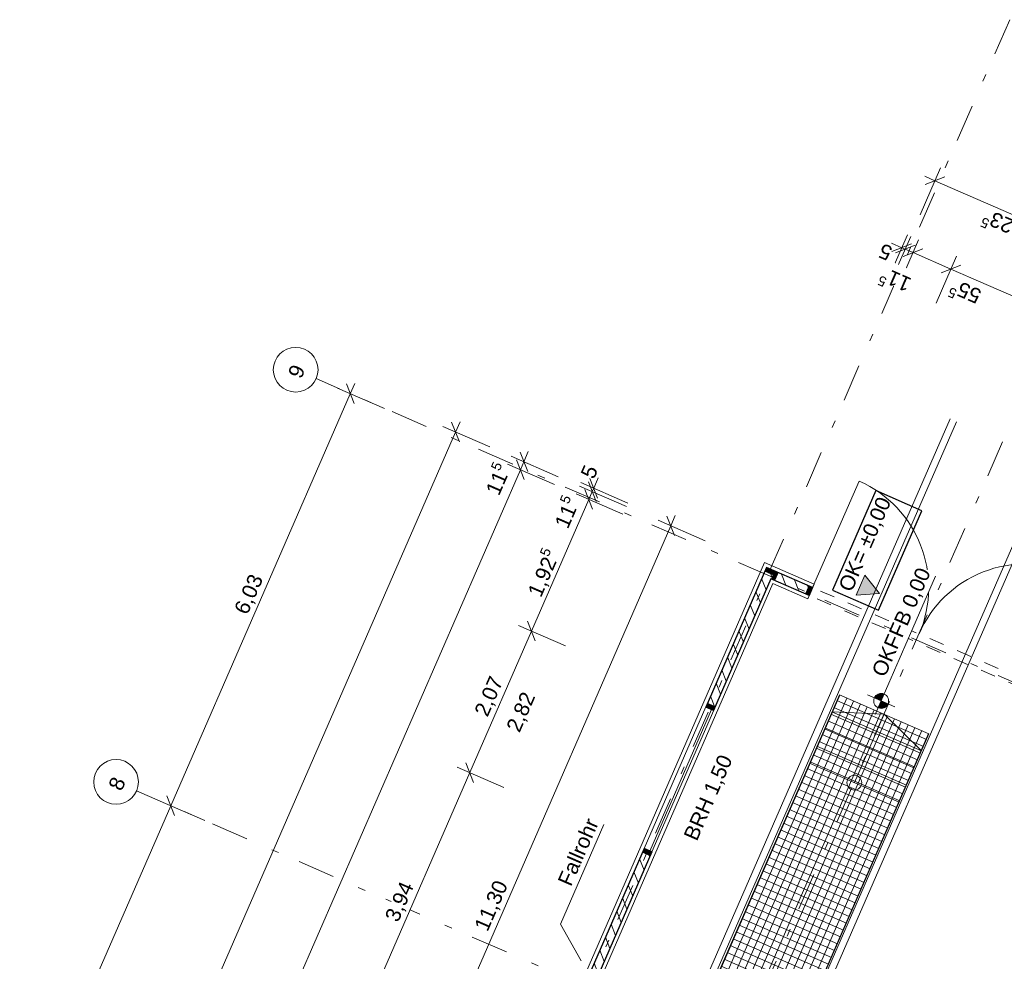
# Model space of a CAD drawing. Header units: metres. Extents: x -28 to 17.6, y -36.9 to 27.7.
# Tile 13 of 15: x -12.2 to 1, y 15.1 to 27.7. Entities that reach past the tile are written whole.
import ezdxf

# ---------------------------------------------------------------- set-up
doc = ezdxf.new("R2010")
doc.units = ezdxf.units.M
doc.header["$MEASUREMENT"] = 0
for name, pattern in [('6_Strichlinie_ eng', [0.4, 0.2, -0.2]), ('Achslinie 01', [1.166667, 0.5, -0.3, 0, -0.366667]), ('Wipeout_Contour', [1, 0, -1])]:
    doc.linetypes.add(name, pattern=pattern)
for name, color, linetype in [('00_Achsraster', 7, 'Continuous'), ('00_Prüfeintragungen', 7, 'Continuous'), ('GBE_Beschriftung', 7, 'Continuous'), ('GBE_Fen_Tuer', 7, 'Continuous'), ('GBE_Gleis', 7, 'Continuous'), ('GBE_Gleisachse', 7, 'Continuous'), ('GBE_Metall', 7, 'Continuous'), ('GBE_Treppe', 7, 'Continuous'), ('GBE_Wand_Decke_tragend_Ansicht', 7, 'Continuous'), ('GBE_Wand_Decke_tragend_Schnitt', 7, 'Continuous'), ('GBE_Wand_Decke_tragend_Schraffur', 7, 'Continuous'), ('GBE_Wand_Decke_tragend_verdeckt', 7, 'Continuous'), ('NEU_GBE_Bemassung_fsa', 7, 'Continuous'), ('NEU_GBE_Hoehenkoten', 7, 'Continuous'), ('NEU_GBE_Sockel', 7, 'Continuous'), ('NEU_GBE_Stuetze', 7, 'Continuous')]:
    doc.layers.add(name, color=color, linetype=linetype)
doc.styles.add('ERSTELLTER_STIL_1', font='Arial')
doc.dimstyles.new('ERSTELLTER_STIL__1', dxfattribs={"dimtxt": 0.2, "dimasz": 0.19, "dimexe": 0.18, "dimexo": 0.5, "dimgap": 0.09, "dimtad": 1, "dimzin": 0, "dimdsep": 46, "dimtxsty": 'ERSTELLTER_STIL_1', "dimblk": 'ARROWHEAD_6', "dimblk1": 'ARROWHEAD_6', "dimblk2": 'ARROWHEAD_6', "dimcen": 0.09, "dimclrd": 7, "dimclre": 7, "dimclrt": 7, "dimazin": 0, "dimtfac": 1, "dimtdec": 4, "dimtmove": 0, "dimatfit": 3, "dimfxl": 1, "dimtolj": 1, "dimtzin": 0, "dimarcsym": 0})
doc.dimstyles.new('ERSTELLTER_STIL__2', dxfattribs={"dimtxt": 0.2, "dimasz": 0.19, "dimexe": 0.18, "dimexo": 0.5, "dimgap": 0.09, "dimtad": 1, "dimzin": 0, "dimdsep": 46, "dimtxsty": 'ERSTELLTER_STIL_1', "dimblk": 'ARROWHEAD_6', "dimblk1": 'ARROWHEAD_6', "dimblk2": 'ARROWHEAD_6', "dimcen": 0.09, "dimclrd": 8, "dimclre": 8, "dimclrt": 8, "dimazin": 0, "dimtfac": 1, "dimtdec": 4, "dimtmove": 0, "dimatfit": 3, "dimfxl": 1, "dimtolj": 1, "dimtzin": 0, "dimarcsym": 0})
doc.dimstyles.new('ERSTELLTER_STIL__3', dxfattribs={"dimtxt": 0.2, "dimasz": 0.19, "dimexe": 0.18, "dimexo": 0.5, "dimgap": 0.09, "dimtad": 1, "dimzin": 0, "dimdsep": 46, "dimtxsty": 'ERSTELLTER_STIL_1', "dimblk": 'ARROWHEAD_6', "dimblk1": 'ARROWHEAD_6', "dimblk2": 'ARROWHEAD_6', "dimcen": 0.09, "dimclrd": 7, "dimclre": 7, "dimclrt": 7, "dimazin": 0, "dimtfac": 1, "dimtdec": 4, "dimtmove": 2, "dimatfit": 3, "dimfxl": 1, "dimtolj": 1, "dimtzin": 0, "dimarcsym": 0})

# ---------------------------------------------------------------- blocks, each defined once
blk = doc.blocks.new('*D3')
at = {"layer": 'NEU_GBE_Bemassung_fsa', "color": 7, "linetype": 'Continuous', "lineweight": 13}
for p, q in [((-4.563, 21.556), (-4.46, 21.293)), ((-4.452, 21.562), (-4.512, 21.425)), ((-4.704, 21.454), (-4.073, 21.179)), ((-4.684, 21.5), (-4.053, 21.225)), ((-4.48, 21.247), (-4.583, 21.511)), ((-4.512, 21.425), (-4.532, 21.379)), ((-4.532, 21.379), (-4.578, 21.274))]:
    blk.add_line(p, q, dxfattribs=at)
at = {"color": 254, "linetype": 'Wipeout_Contour', "lineweight": 0, "ltscale": 88.497535}
blk.add_wipeout([(-4.491, 21.488), (-4.403, 21.69), (-4.648, 21.796), (-4.736, 21.595)], dxfattribs=at).dxf.layer = 'NEU_GBE_Bemassung_fsa'
at = {"layer": 'NEU_GBE_Bemassung_fsa', "color": 7, "lineweight": 13, "insert": (-4.508, 21.533), "char_height": 0.2, "attachment_point": 7, "rotation": 66.4651, "style": 'ERSTELLTER_STIL_1'}
blk.add_mtext('\\A1;{\\pql;\\fArial|b0|i0|c0|p34;5}', dxfattribs=at)
blk = doc.blocks.new('ARROWHEAD_6')
at = {"color": 0, "linetype": 'Continuous', "lineweight": 0}
for p, q in [((0, 0), (-1, 0)), ((-0.5, -0.5), (0.5, 0.5))]:
    blk.add_line(p, q, dxfattribs=at)
blk = doc.blocks.new('*D4')
at = {"layer": 'NEU_GBE_Bemassung_fsa', "color": 7, "linetype": 'Continuous', "lineweight": 13}
for p, q in [((-4.563, 21.556), (-4.46, 21.293)), ((-4.526, 21.142), (-4.629, 21.405)), ((-4.48, 21.247), (-4.583, 21.511)), ((-4.578, 21.274), (-5.347, 19.508)), ((-4.749, 21.348), (-4.119, 21.074)), ((-4.532, 21.379), (-4.578, 21.274))]:
    blk.add_line(p, q, dxfattribs=at)
blk = doc.blocks.new('*D5')
at = {"layer": 'NEU_GBE_Bemassung_fsa', "color": 7, "linetype": 'Continuous', "lineweight": 13}
for p, q in [((-4.526, 21.142), (-4.629, 21.405)), ((-4.578, 21.274), (-5.347, 19.508)), ((-5.519, 19.582), (-4.888, 19.308)), ((-5.295, 19.376), (-5.398, 19.639)), ((-5.347, 19.508), (-6.174, 17.609))]:
    blk.add_line(p, q, dxfattribs=at)
at = {"color": 254, "linetype": 'Wipeout_Contour', "lineweight": 0, "ltscale": 86.442865}
blk.add_wipeout([(-4.791, 20.8), (-4.61, 21.215), (-4.855, 21.322), (-5.035, 20.907)], dxfattribs=at).dxf.layer = 'NEU_GBE_Bemassung_fsa'
at = {"color": 254, "linetype": 'Wipeout_Contour', "lineweight": 0, "ltscale": 83.692862}
blk.add_wipeout([(-5.185, 19.895), (-4.905, 20.538), (-5.15, 20.645), (-5.43, 20.002)], dxfattribs=at).dxf.layer = 'NEU_GBE_Bemassung_fsa'
at = {"layer": 'NEU_GBE_Bemassung_fsa', "color": 7, "lineweight": 13, "char_height": 0.2, "attachment_point": 7, "rotation": 66.4651, "style": 'ERSTELLTER_STIL_1'}
for s, insert in [('\\A1;{\\pql;\\fArial|b0|i0|c0|p34;11\\fArial|b0|i0|c0|p34;\\A1{\\H.66x;\\S5^  ;}}', (-4.806, 20.844)), ('\\A1;{\\pql;\\fArial|b0|i0|c0|p34;1,92\\fArial|b0|i0|c0|p34;\\A1{\\H.66x;\\S5^  ;}}', (-5.167, 19.924))]:
    blk.add_mtext(s, dxfattribs=dict(at, insert=insert))
blk = doc.blocks.new('*D6')
at = {"layer": 'NEU_GBE_Bemassung_fsa', "color": 7, "linetype": 'Continuous', "lineweight": 13}
for p, q in [((-5.295, 19.376), (-5.398, 19.639)), ((-5.347, 19.508), (-6.174, 17.609)), ((-6.122, 17.478), (-6.225, 17.741)), ((-6.174, 17.609), (-7.746, 13.998)), ((-6.345, 17.684), (-5.715, 17.41))]:
    blk.add_line(p, q, dxfattribs=at)
at = {"color": 254, "linetype": 'Wipeout_Contour', "lineweight": 0, "ltscale": 78.115834}
blk.add_wipeout([(-5.886, 18.286), (-5.646, 18.836), (-5.891, 18.943), (-6.131, 18.392)], dxfattribs=at).dxf.layer = 'NEU_GBE_Bemassung_fsa'
at = {"layer": 'NEU_GBE_Bemassung_fsa', "color": 7, "lineweight": 13, "insert": (-5.903, 18.33), "char_height": 0.2, "attachment_point": 7, "rotation": 66.4651, "style": 'ERSTELLTER_STIL_1'}
blk.add_mtext('\\A1;{\\pql;\\fArial|b0|i0|c0|p34;2,07}', dxfattribs=at)
blk = doc.blocks.new('*D7')
at = {"layer": 'NEU_GBE_Bemassung_fsa', "color": 7, "linetype": 'Continuous', "lineweight": 13}
for p, q in [((-6.122, 17.478), (-6.225, 17.741)), ((-6.174, 17.609), (-7.746, 13.998)), ((-7.918, 14.073), (-7.288, 13.798)), ((-7.695, 13.866), (-7.798, 14.13)), ((-7.746, 13.998), (-8.573, 12.099))]:
    blk.add_line(p, q, dxfattribs=at)
at = {"color": 254, "linetype": 'Wipeout_Contour', "lineweight": 0, "ltscale": 69.512974}
blk.add_wipeout([(-7.086, 15.531), (-6.846, 16.082), (-7.091, 16.188), (-7.331, 15.637)], dxfattribs=at).dxf.layer = 'NEU_GBE_Bemassung_fsa'
at = {"layer": 'NEU_GBE_Bemassung_fsa', "color": 7, "lineweight": 13, "insert": (-7.103, 15.575), "char_height": 0.2, "attachment_point": 7, "rotation": 66.4651, "style": 'ERSTELLTER_STIL_1'}
blk.add_mtext('\\A1;{\\pql;\\fArial|b0|i0|c0|p34;3,94}', dxfattribs=at)
blk = doc.blocks.new('*D24')
at = {"layer": '00_Achsraster', "color": 8, "linetype": 'Continuous', "lineweight": 18}
for p, q in [((-7.949, 22.767), (-7.319, 22.492)), ((-7.726, 22.56), (-7.829, 22.823)), ((-7.717, 22.829), (-7.777, 22.692)), ((-7.777, 22.692), (-10.184, 17.165)), ((-10.356, 17.24), (-9.726, 16.965)), ((-10.133, 17.034), (-10.236, 17.297)), ((-10.184, 17.165), (-12.58, 11.665))]:
    blk.add_line(p, q, dxfattribs=at)
at = {"color": 254, "linetype": 'Wipeout_Contour', "lineweight": 0, "ltscale": 87.871431}
blk.add_wipeout([(-9.108, 19.659), (-8.87, 20.205), (-9.11, 20.31), (-9.348, 19.764)], dxfattribs=at).dxf.layer = '00_Achsraster'
at = {"layer": '00_Achsraster', "color": 8, "lineweight": 18, "insert": (-9.124, 19.7), "char_height": 0.2, "attachment_point": 7, "rotation": 66.4651, "style": 'ERSTELLTER_STIL_1'}
blk.add_mtext('\\A1;{\\pql;\\fArial|b0|i0|c0|p34;6,03}', dxfattribs=at)
blk = doc.blocks.new('*D25')
at = {"layer": '00_Achsraster', "color": 8, "linetype": 'Continuous', "lineweight": 18}
for p, q in [((-10.133, 17.034), (-10.236, 17.297)), ((-10.184, 17.165), (-12.58, 11.665)), ((-12.528, 11.533), (-12.632, 11.796)), ((-12.58, 11.665), (-14.986, 6.141)), ((-12.752, 11.739), (-12.122, 11.465))]:
    blk.add_line(p, q, dxfattribs=at)
at = {"color": 254, "linetype": 'Wipeout_Contour', "lineweight": 0, "ltscale": 73.991526}
blk.add_wipeout([(-11.509, 14.145), (-11.271, 14.692), (-11.512, 14.796), (-11.75, 14.25)], dxfattribs=at).dxf.layer = '00_Achsraster'
at = {"layer": '00_Achsraster', "color": 8, "lineweight": 18, "insert": (-11.525, 14.186), "char_height": 0.2, "attachment_point": 7, "rotation": 66.4651, "style": 'ERSTELLTER_STIL_1'}
blk.add_mtext('\\A1;{\\pql;\\fArial|b0|i0|c0|p34;6,00}', dxfattribs=at)
blk = doc.blocks.new('*D32')
at = {"layer": 'NEU_GBE_Bemassung_fsa', "color": 7, "linetype": 'Continuous', "lineweight": 13}
for p, q in [((-0.134, 25.09), (0.14, 25.72)), ((-0.072, 25.608), (0.065, 25.548)), ((0.197, 25.6), (-0.066, 25.497)), ((0.065, 25.548), (2.113, 24.656)), ((1.913, 24.198), (2.188, 24.828)), ((2.245, 24.708), (1.981, 24.605)), ((2.113, 24.656), (5.531, 23.168))]:
    blk.add_line(p, q, dxfattribs=at)
at = {"color": 254, "linetype": 'Wipeout_Contour', "lineweight": 0, "ltscale": 100.003866}
blk.add_wipeout([(1.408, 24.956), (0.765, 25.237), (0.658, 24.992), (1.302, 24.712)], dxfattribs=at).dxf.layer = 'NEU_GBE_Bemassung_fsa'
at = {"layer": 'NEU_GBE_Bemassung_fsa', "color": 7, "lineweight": 13, "insert": (1.38, 24.975), "char_height": 0.2, "attachment_point": 7, "rotation": 156.4651, "style": 'ERSTELLTER_STIL_1'}
blk.add_mtext('\\A1;{\\pql;\\fArial|b0|i0|c0|p34;2,23\\fArial|b0|i0|c0|p34;\\A1{\\H.66x;\\S5^  ;}}', dxfattribs=at)
blk = doc.blocks.new('*D33')
at = {"layer": 'NEU_GBE_Bemassung_fsa', "color": 7, "linetype": 'Continuous', "lineweight": 13}
for p, q in [((2.245, 24.708), (1.981, 24.605)), ((2.113, 24.656), (5.531, 23.168)), ((5.331, 22.71), (5.605, 23.34)), ((5.662, 23.22), (5.399, 23.116))]:
    blk.add_line(p, q, dxfattribs=at)
at = {"color": 254, "linetype": 'Wipeout_Contour', "lineweight": 0, "ltscale": 96.337041}
blk.add_wipeout([(4.095, 23.786), (3.544, 24.026), (3.437, 23.781), (3.988, 23.542)], dxfattribs=at).dxf.layer = 'NEU_GBE_Bemassung_fsa'
at = {"layer": 'NEU_GBE_Bemassung_fsa', "color": 7, "lineweight": 13, "insert": (4.051, 23.769), "char_height": 0.2, "attachment_point": 7, "rotation": 156.4651, "style": 'ERSTELLTER_STIL_1'}
blk.add_mtext('\\A1;{\\pql;\\fArial|b0|i0|c0|p34;3,73}', dxfattribs=at)
blk = doc.blocks.new('*D37')
at = {"layer": 'NEU_GBE_Bemassung_fsa', "color": 7, "linetype": 'Continuous', "lineweight": 13}
for p, q in [((-0.579, 24.193), (-0.305, 24.823)), ((-0.534, 24.173), (-0.259, 24.803)), ((-0.517, 24.711), (-0.38, 24.651)), ((-0.511, 24.6), (-0.248, 24.703)), ((-0.202, 24.683), (-0.466, 24.58)), ((-0.38, 24.651), (-0.334, 24.631)), ((-0.334, 24.631), (-0.229, 24.586))]:
    blk.add_line(p, q, dxfattribs=at)
at = {"color": 254, "linetype": 'Wipeout_Contour', "lineweight": 0, "ltscale": 98.415445}
blk.add_wipeout([(-0.443, 24.672), (-0.645, 24.76), (-0.751, 24.515), (-0.55, 24.427)], dxfattribs=at).dxf.layer = 'NEU_GBE_Bemassung_fsa'
at = {"layer": 'NEU_GBE_Bemassung_fsa', "color": 7, "lineweight": 13, "insert": (-0.487, 24.655), "char_height": 0.2, "attachment_point": 7, "rotation": 156.4651, "style": 'ERSTELLTER_STIL_1'}
blk.add_mtext('\\A1;{\\pql;\\fArial|b0|i0|c0|p34;5}', dxfattribs=at)
at = {"color": 254, "linetype": 'Wipeout_Contour', "lineweight": 0, "ltscale": 97.110825}
blk.add_wipeout([(-0.156, 24.306), (-0.588, 24.494), (-0.702, 24.232), (-0.27, 24.044)], dxfattribs=at).dxf.layer = 'NEU_GBE_Bemassung_fsa'
blk = doc.blocks.new('*D38')
at = {"layer": 'NEU_GBE_Bemassung_fsa', "color": 7, "linetype": 'Continuous', "lineweight": 13}
for p, q in [((-0.511, 24.6), (-0.248, 24.703)), ((-0.428, 24.127), (-0.154, 24.757)), ((-0.202, 24.683), (-0.466, 24.58)), ((-0.097, 24.637), (-0.36, 24.534)), ((-0.334, 24.631), (-0.229, 24.586)), ((-0.229, 24.586), (0.28, 24.364))]:
    blk.add_line(p, q, dxfattribs=at)
at = {"color": 254, "linetype": 'Wipeout_Contour', "lineweight": 0, "ltscale": 97.110825}
blk.add_wipeout([(-0.156, 24.306), (-0.588, 24.494), (-0.702, 24.232), (-0.27, 24.044)], dxfattribs=at).dxf.layer = 'NEU_GBE_Bemassung_fsa'
blk = doc.blocks.new('*D39')
at = {"layer": 'NEU_GBE_Bemassung_fsa', "color": 7, "linetype": 'Continuous', "lineweight": 13}
for p, q in [((-0.097, 24.637), (-0.36, 24.534)), ((-0.229, 24.586), (0.28, 24.364)), ((0.08, 23.906), (0.354, 24.536)), ((0.411, 24.416), (0.148, 24.313)), ((0.28, 24.364), (3.134, 23.121))]:
    blk.add_line(p, q, dxfattribs=at)
at = {"color": 254, "linetype": 'Wipeout_Contour', "lineweight": 0, "ltscale": 97.110825}
blk.add_wipeout([(-0.156, 24.306), (-0.588, 24.494), (-0.702, 24.232), (-0.27, 24.044)], dxfattribs=at).dxf.layer = 'NEU_GBE_Bemassung_fsa'
at = {"layer": 'NEU_GBE_Bemassung_fsa', "color": 7, "lineweight": 13, "insert": (-0.212, 24.286), "char_height": 0.2, "attachment_point": 7, "rotation": 156.4651, "style": 'ERSTELLTER_STIL_1'}
blk.add_mtext('\\A1;{\\pql;\\fArial|b0|i0|c0|p34;11\\fArial|b0|i0|c0|p34;\\A1{\\H.66x;\\S5^  ;}}', dxfattribs=at)
blk = doc.blocks.new('*D40')
at = {"layer": 'NEU_GBE_Bemassung_fsa', "color": 7, "linetype": 'Continuous', "lineweight": 13}
for p, q in [((0.411, 24.416), (0.148, 24.313)), ((0.28, 24.364), (3.134, 23.121)), ((2.934, 22.663), (3.209, 23.293)), ((3.266, 23.173), (3.002, 23.069)), ((3.134, 23.121), (3.702, 22.874))]:
    blk.add_line(p, q, dxfattribs=at)
at = {"color": 254, "linetype": 'Wipeout_Contour', "lineweight": 0, "ltscale": 96.498461}
blk.add_wipeout([(0.771, 24.143), (0.338, 24.332), (0.231, 24.087), (0.665, 23.898)], dxfattribs=at).dxf.layer = 'NEU_GBE_Bemassung_fsa'
at = {"color": 254, "linetype": 'Wipeout_Contour', "lineweight": 0, "ltscale": 94.441202}
blk.add_wipeout([(2.202, 23.52), (1.578, 23.792), (1.471, 23.547), (2.096, 23.275)], dxfattribs=at).dxf.layer = 'NEU_GBE_Bemassung_fsa'
at = {"layer": 'NEU_GBE_Bemassung_fsa', "color": 7, "lineweight": 13, "char_height": 0.2, "attachment_point": 7, "rotation": 156.4651, "style": 'ERSTELLTER_STIL_1'}
for s, insert in [('\\A1;{\\pql;\\fArial|b0|i0|c0|p34;55\\fArial|b0|i0|c0|p34;\\A1{\\H.66x;\\S5^  ;}}', (0.729, 24.129)), ('\\A1;{\\pql;\\fArial|b0|i0|c0|p34;3,11\\fArial|b0|i0|c0|p34;\\A1{\\H.66x;\\S5^  ;}}', (2.174, 23.538))]:
    blk.add_mtext(s, dxfattribs=dict(at, insert=insert))
blk = doc.blocks.new('*D41')
at = {"layer": 'NEU_GBE_Bemassung_fsa', "color": 7, "linetype": 'Continuous', "lineweight": 13}
for p, q in [((0.28, 24.364), (3.134, 23.121)), ((2.934, 22.663), (3.209, 23.293)), ((3.266, 23.173), (3.002, 23.069)), ((3.134, 23.121), (3.702, 22.874)), ((3.502, 22.415), (3.777, 23.046)), ((3.833, 22.926), (3.57, 22.822)), ((3.702, 22.874), (6.55, 21.633))]:
    blk.add_line(p, q, dxfattribs=at)
at = {"color": 254, "linetype": 'Wipeout_Contour', "lineweight": 0, "ltscale": 92.472311}
blk.add_wipeout([(3.586, 22.917), (3.245, 23.066), (3.138, 22.821), (3.479, 22.672)], dxfattribs=at).dxf.layer = 'NEU_GBE_Bemassung_fsa'
at = {"layer": 'NEU_GBE_Bemassung_fsa', "color": 7, "lineweight": 13, "insert": (3.542, 22.9), "char_height": 0.2, "attachment_point": 7, "rotation": 156.4651, "style": 'ERSTELLTER_STIL_1'}
blk.add_mtext('\\A1;{\\pql;\\fArial|b0|i0|c0|p34;62}', dxfattribs=at)
blk = doc.blocks.new('*D50')
at = {"layer": 'NEU_GBE_Bemassung_fsa', "color": 7, "linetype": 'Continuous', "lineweight": 13}
for p, q in [((-6.537, 22.253), (-5.907, 21.978)), ((-6.314, 22.046), (-6.417, 22.309)), ((-6.305, 22.315), (-6.365, 22.178)), ((-6.365, 22.178), (-25.624, -22.04)), ((-25.676, -21.909), (-25.572, -22.172)), ((-25.796, -21.966), (-25.165, -22.24)), ((-25.624, -22.04), (-25.684, -22.178))]:
    blk.add_line(p, q, dxfattribs=at)
at = {"color": 254, "linetype": 'Wipeout_Contour', "lineweight": 0, "ltscale": 64.532735}
blk.add_wipeout([(-16.151, -0.274), (-15.85, 0.417), (-16.095, 0.523), (-16.396, -0.168)], dxfattribs=at).dxf.layer = 'NEU_GBE_Bemassung_fsa'
at = {"layer": 'NEU_GBE_Bemassung_fsa', "color": 7, "lineweight": 13, "insert": (-16.168, -0.23), "char_height": 0.2, "attachment_point": 7, "rotation": 66.4651, "style": 'ERSTELLTER_STIL_1'}
blk.add_mtext('\\A1;{\\pql;\\fArial|b0|i0|c0|p34;48,23}', dxfattribs=at)
blk = doc.blocks.new('*D86')
at = {"layer": 'NEU_GBE_Bemassung_fsa', "color": 7, "linetype": 'Continuous', "lineweight": 13}
for p, q in [((-5.62, 21.853), (-4.99, 21.579)), ((-5.443, 21.541), (-5.546, 21.805)), ((-5.397, 21.647), (-5.5, 21.91)), ((-5.389, 21.916), (-5.448, 21.778)), ((-5.494, 21.673), (-24.661, -22.334)), ((-5.666, 21.748), (-5.036, 21.473)), ((-5.448, 21.778), (-5.494, 21.673))]:
    blk.add_line(p, q, dxfattribs=at)
blk = doc.blocks.new('*D87')
at = {"layer": 'NEU_GBE_Bemassung_fsa', "color": 7, "linetype": 'Continuous', "lineweight": 13}
for p, q in [((-5.443, 21.541), (-5.546, 21.805)), ((-5.494, 21.673), (-24.661, -22.334)), ((-24.713, -22.203), (-24.609, -22.466))]:
    blk.add_line(p, q, dxfattribs=at)
at = {"color": 254, "linetype": 'Wipeout_Contour', "lineweight": 0, "ltscale": 89.061525}
blk.add_wipeout([(-5.709, 21.233), (-5.521, 21.665), (-5.783, 21.779), (-5.971, 21.347)], dxfattribs=at).dxf.layer = 'NEU_GBE_Bemassung_fsa'
at = {"color": 254, "linetype": 'Wipeout_Contour', "lineweight": 0, "ltscale": 60.87517}
blk.add_wipeout([(-15.234, -0.673), (-14.933, 0.017), (-15.178, 0.124), (-15.479, -0.567)], dxfattribs=at).dxf.layer = 'NEU_GBE_Bemassung_fsa'
at = {"color": 254, "linetype": 'Wipeout_Contour', "lineweight": 0, "ltscale": 132.259145}
blk.add_wipeout([(-24.641, -22.271), (-24.46, -21.856), (-24.705, -21.749), (-24.885, -22.164)], dxfattribs=at).dxf.layer = 'NEU_GBE_Bemassung_fsa'
at = {"layer": 'NEU_GBE_Bemassung_fsa', "color": 7, "lineweight": 13, "char_height": 0.2, "attachment_point": 7, "rotation": 66.4651, "style": 'ERSTELLTER_STIL_1'}
for s, insert in [('\\A1;{\\pql;\\fArial|b0|i0|c0|p34;11\\fArial|b0|i0|c0|p34;\\A1{\\H.66x;\\S5^  ;}}', (-5.73, 21.289)), ('\\A1;{\\pql;\\fArial|b0|i0|c0|p34;48,00}', (-15.251, -0.629)), ('\\A1;{\\pql;\\fArial|b0|i0|c0|p34;11\\fArial|b0|i0|c0|p34;\\A1{\\H.66x;\\S5^  ;}}', (-24.656, -22.228))]:
    blk.add_mtext(s, dxfattribs=dict(at, insert=insert))
blk = doc.blocks.new('*D88')
at = {"layer": 'NEU_GBE_Bemassung_fsa', "color": 7, "linetype": 'Continuous', "lineweight": 13}
for p, q in [((-5.494, 21.673), (-24.661, -22.334)), ((-24.833, -22.259), (-24.203, -22.534)), ((-24.655, -22.571), (-24.759, -22.308)), ((-24.713, -22.203), (-24.609, -22.466)), ((-24.879, -22.365), (-24.249, -22.639)), ((-24.707, -22.44), (-24.767, -22.577)), ((-24.661, -22.334), (-24.707, -22.44))]:
    blk.add_line(p, q, dxfattribs=at)
blk = doc.blocks.new('*D89')
at = {"layer": 'NEU_GBE_Bemassung_fsa', "color": 7, "linetype": 'Continuous', "lineweight": 13}
for p, q in [((-3.426, 20.788), (-3.529, 21.051)), ((-3.417, 21.057), (-3.477, 20.92)), ((-3.477, 20.92), (-7.989, 10.56)), ((-3.649, 20.995), (-3.019, 20.72)), ((-8.161, 10.635), (-7.531, 10.36)), ((-8.041, 10.691), (-7.938, 10.428)), ((-7.989, 10.56), (-8.049, 10.422))]:
    blk.add_line(p, q, dxfattribs=at)
at = {"color": 254, "linetype": 'Wipeout_Contour', "lineweight": 0, "ltscale": 67.421844}
blk.add_wipeout([(-5.886, 15.406), (-5.593, 16.078), (-5.838, 16.185), (-6.13, 15.513)], dxfattribs=at).dxf.layer = 'NEU_GBE_Bemassung_fsa'
at = {"layer": 'NEU_GBE_Bemassung_fsa', "color": 7, "lineweight": 13, "insert": (-5.903, 15.45), "char_height": 0.2, "attachment_point": 7, "rotation": 66.4651, "style": 'ERSTELLTER_STIL_1'}
blk.add_mtext('\\A1;{\\pql;\\fArial|b0|i0|c0|p34;11,30}', dxfattribs=at)

msp = doc.modelspace()

# ---------------------------------------------------------------- hatches: boundary and pattern name
at = {"layer": 'GBE_Metall', "linetype": 'Continuous', "lineweight": 18, "true_color": 0xdfdfdf}
h = msp.add_hatch(dxfattribs=at)
h.set_pattern_fill('CROSSHATCH_0001', color=254, style=0, pattern_type=2)
h.set_pattern_definition([(66.4644, (-5.10609, 6.45843), (-0.0913145, 0.0397722), []), (156.4644, (-5.10609, 6.45843), (0.0397722, 0.0913145), [])])
h.paths.add_polyline_path([(-1.217, 18.653), (-0.016, 18.13), (-5.22, 6.182), (-6.421, 6.705)])
at = {"layer": 'GBE_Wand_Decke_tragend_Schraffur', "linetype": 'Continuous', "lineweight": 13}
h = msp.add_hatch(dxfattribs=at)
h.set_pattern_fill('MW_Ziegel_0001', style=0, pattern_type=2)
h.set_pattern_definition([(111.465, (-2.88564, 18.48482), (0.1256365, 0.049401), [])])
h.paths.add_polyline_path([(-3.009, 18.489), (-2.904, 18.444), (-2.134, 20.21), (-1.621, 19.986), (-1.575, 20.091), (-2.194, 20.361)])
h = msp.add_hatch(dxfattribs=at)
h.set_pattern_fill('MW_Ziegel_0001', style=0, pattern_type=2)
h.set_pattern_definition([(111.465, (-5.28531, 12.97513), (0.1256365, 0.049401), [])])
h.paths.add_polyline_path([(-5.409, 12.98), (-5.303, 12.934), (-3.73, 16.545), (-3.836, 16.591)])
at = {"layer": 'NEU_GBE_Hoehenkoten', "linetype": 'Continuous', "lineweight": 13}
for points in [[(-0.677, 20.012), (-0.876, 20.256), (-0.991, 19.991)], [(-0.656, 18.571), (-0.696, 18.48), (-0.658, 18.471), (-0.619, 18.478), (-0.587, 18.499), (-0.564, 18.531)]]:
    msp.add_hatch(color=7, dxfattribs=at).paths.add_polyline_path(points)
at = {"layer": 'NEU_GBE_Stuetze', "linetype": 'Continuous', "lineweight": 13}
for points in [[(-2.112, 20.26), (-2.089, 20.315), (-2.194, 20.361), (-2.218, 20.306)], [(-2.078, 20.185), (-2.032, 20.29), (-2.089, 20.315), (-2.134, 20.21)], [(-1.63, 20.115), (-1.676, 20.01), (-1.621, 19.986), (-1.575, 20.091)], [(-2.88, 18.499), (-2.985, 18.544), (-3.009, 18.489), (-2.904, 18.444)], [(-3.73, 16.545), (-3.836, 16.591), (-3.86, 16.536), (-3.754, 16.49)]]:
    msp.add_hatch(color=7, dxfattribs=at).paths.add_polyline_path(points)

# ---------------------------------------------------------------- linework, layer by layer
at = {"layer": '00_Achsraster', "color": 8, "linetype": 'Achslinie 01', "lineweight": 18}
for p, q in [((1.069, 27.709), (-24.006, -29.863)), ((17.629, 11.63), (-8.234, 22.895)), ((15.221, 6.1), (-10.643, 17.365))]:
    msp.add_line(p, q, dxfattribs=at)
at = {"layer": '00_Achsraster', "color": 8, "linetype": 'Continuous', "lineweight": 18}
for centre in [(-8.509, 23.014), (-10.918, 17.485)]:
    msp.add_circle(centre, 0.3, dxfattribs=at)
at = {"layer": '00_Prüfeintragungen', "color": 253, "linetype": 'Continuous', "lineweight": 18, "true_color": 0x9f9f9f}
for p, q in [((-1.317, 18.424), (-0.116, 17.901)), ((-0.617, 18.392), (-1.317, 18.424)), ((-0.617, 18.392), (-1.016, 17.475)), ((-0.617, 18.392), (-0.116, 17.901)), ((-1.417, 18.195), (-0.216, 17.672)), ((-1.517, 17.965), (-0.316, 17.442)), ((-1.617, 17.736), (-0.416, 17.213))]:
    msp.add_line(p, q, dxfattribs=at)
at = {"layer": 'GBE_Beschriftung', "color": 7, "linetype": 'Continuous', "lineweight": 25}
msp.add_lwpolyline([(-0.693, 19.788), (-0.111, 21.123), (-0.729, 21.392), (-1.311, 20.057)], close=True, dxfattribs=at)
at = {"layer": 'GBE_Beschriftung', "color": 7, "linetype": 'Continuous', "lineweight": 13}
msp.add_lwpolyline([(-4.678, 15.083), (-4.958, 15.577), (-4.377, 16.912)], dxfattribs=at)
at = {"layer": 'GBE_Fen_Tuer', "color": 7, "linetype": 'Continuous', "lineweight": 18}
for p, q in [((-1.575, 20.091), (-0.953, 21.52)), ((-3.758, 16.557), (-2.931, 18.456)), ((-3.73, 16.545), (-2.902, 18.446))]:
    msp.add_line(p, q, dxfattribs=at)
for centre, radius, start, end in [((-1.586, 20.087), 1.567, 336.7766, 66.1536), ((1.277, 18.859), 1.549, 66.134, 156.7962)]:
    msp.add_arc(centre, radius, start, end, dxfattribs=at)
at = {"layer": 'GBE_Gleis', "color": 9, "linetype": 'Continuous', "lineweight": 18, "flags": 128}
for points in [[(0.269, 22.353), (-7.13, 5.39), (-14.079, -10.588), (-16.282, -15.673), (-19.57, -23.316)], [(0.355, 22.316), (-7.05, 5.35), (-13.998, -10.645), (-16.195, -15.715), (-19.485, -23.353)], [(1.597, 21.775), (-5.878, 4.639), (-11.669, -8.713), (-18.241, -23.893)], [(1.682, 21.738), (-5.794, 4.597), (-11.582, -8.755), (-18.156, -23.93)]]:
    msp.add_lwpolyline(points, dxfattribs=at)
at = {"layer": 'GBE_Gleisachse', "color": 251, "linetype": 'Achslinie 01', "lineweight": 18, "true_color": 0x5f5f5f, "flags": 128}
msp.add_lwpolyline([(0.973, 22.047), (-6.503, 4.906), (-12.291, -8.447), (-18.716, -23.269)], dxfattribs=at)
at = {"layer": 'GBE_Metall', "color": 253, "linetype": 'Continuous', "lineweight": 18, "true_color": 0x9f9f9f, "flags": 128}
msp.add_lwpolyline([(-6.421, 6.705), (-1.217, 18.653), (-0.016, 18.13), (-5.22, 6.182)], close=True, dxfattribs=at)
at = {"layer": 'GBE_Treppe', "color": 253, "linetype": 'Continuous', "lineweight": 18, "true_color": 0x9f9f9f}
msp.add_circle((-1.016, 17.475), 0.1, dxfattribs=at)
at = {"layer": 'GBE_Wand_Decke_tragend_Ansicht', "color": 253, "linetype": 'Continuous', "lineweight": 18, "true_color": 0x9f9f9f}
msp.add_line((-3.836, 16.591), (-3.008, 18.492), dxfattribs=at)
at = {"layer": 'GBE_Wand_Decke_tragend_Schnitt', "color": 7, "linetype": 'Continuous', "lineweight": 25}
for p, q in [((-1.575, 20.091), (-1.621, 19.986)), ((-2.904, 18.444), (-3.009, 18.489)), ((-3.73, 16.545), (-3.836, 16.591))]:
    msp.add_line(p, q, dxfattribs=at)
for points in [[(-1.575, 20.091), (-2.194, 20.361), (-3.009, 18.489)], [(-1.621, 19.986), (-2.134, 20.21), (-2.904, 18.444)], [(-3.836, 16.591), (-5.409, 12.98)], [(-3.73, 16.545), (-5.303, 12.934)]]:
    msp.add_lwpolyline(points, dxfattribs=at)
at = {"layer": 'GBE_Wand_Decke_tragend_verdeckt', "color": 8, "linetype": '6_Strichlinie_ eng', "lineweight": 18}
for p, q in [((1.282, 18.847), (-1.566, 20.088)), ((1.236, 18.742), (-1.612, 19.982))]:
    msp.add_line(p, q, dxfattribs=at)
at = {"layer": 'NEU_GBE_Hoehenkoten', "color": 7, "linetype": 'Continuous', "lineweight": 13, "flags": 128}
msp.add_lwpolyline([(-0.677, 20.012), (-0.876, 20.256), (-0.991, 19.991)], close=True, dxfattribs=at)
at = {"layer": 'NEU_GBE_Sockel', "color": 9, "linetype": 'Continuous', "lineweight": 18}
for points in [[(-1.555, 20.137), (-2.22, 20.427), (-21.518, -23.883), (-6.575, -30.392), (12.724, 13.918), (12.055, 14.21)], [(-1.641, 19.94), (-2.109, 20.144), (-21.235, -23.772), (-6.686, -30.109), (12.441, 13.807), (11.969, 14.012)], [(-1.555, 20.137), (-1.641, 19.94)]]:
    msp.add_lwpolyline(points, dxfattribs=at)

# ---------------------------------------------------------------- next in the draw order: dimensions: what is measured, and where the dimension line sits
at = {"layer": 'NEU_GBE_Bemassung_fsa', "color": 7, "linetype": 'Continuous', "lineweight": 13}
dim = msp.add_linear_dim(base=(-4.532, 21.379), p1=(-2.22, 20.427), p2=(-2.194, 20.361), angle=246.4651, dimstyle='ERSTELLTER_STIL__1', dxfattribs=at)
dim.commit()
dim.dimension.update_dxf_attribs({"geometry": '*D3', "text_midpoint": (-4.569, 21.644), "dimtype": 160, "text_rotation": 66.4651})

# ---------------------------------------------------------------- next in the draw order: dimensions: what is measured, and where the dimension line sits
dim = msp.add_linear_dim(base=(-4.57754, 21.27361), p1=(-2.19397, 20.36091), p2=(-2.13445, 20.20955), angle=246.46509, dimstyle='ERSTELLTER_STIL__1', dxfattribs=at)
dim.commit()
dim.dimension.update_dxf_attribs({"geometry": '*D4', "text_midpoint": (-4.73805, 21.25569), "dimtype": 160, "text_rotation": 66.46509})

# ---------------------------------------------------------------- next in the draw order: dimensions: what is measured, and where the dimension line sits
dim = msp.add_linear_dim(base=(-5.347, 19.508), p1=(-2.134, 20.21), p2=(-3.009, 18.489), angle=246.4651, dimstyle='ERSTELLTER_STIL__1', dxfattribs=at)
dim.commit()
dim.dimension.update_dxf_attribs({"geometry": '*D5', "text_midpoint": (-5.085, 20.458), "dimtype": 160, "text_rotation": 66.4651})

# ---------------------------------------------------------------- next in the draw order: dimensions: what is measured, and where the dimension line sits
dim = msp.add_linear_dim(base=(-6.174, 17.609), p1=(-3.009, 18.489), p2=(-3.836, 16.591), angle=246.4651, dimstyle='ERSTELLTER_STIL__1', dxfattribs=at)
dim.commit()
dim.dimension.update_dxf_attribs({"geometry": '*D6', "text_midpoint": (-5.885, 18.621), "dimtype": 160, "text_rotation": 66.4651})

# ---------------------------------------------------------------- next in the draw order: dimensions: what is measured, and where the dimension line sits
dim = msp.add_linear_dim(base=(-7.746, 13.998), p1=(-3.836, 16.591), p2=(-5.409, 12.98), angle=246.4651, dimstyle='ERSTELLTER_STIL__1', dxfattribs=at)
dim.commit()
dim.dimension.update_dxf_attribs({"geometry": '*D7', "text_midpoint": (-7.085, 15.867), "dimtype": 160, "text_rotation": 66.4651})

# ---------------------------------------------------------------- next in the draw order: dimensions: what is measured, and where the dimension line sits
at = {"layer": '00_Achsraster', "color": 8, "linetype": 'Continuous', "lineweight": 18}
dim = msp.add_linear_dim(base=(-10.184, 17.165), p1=(-5.76, 21.813), p2=(-0.811, 13.083), angle=246.4651, dimstyle='ERSTELLTER_STIL__2', dxfattribs=at)
dim.commit()
dim.dimension.update_dxf_attribs({"geometry": '*D24', "text_midpoint": (-9.106, 19.992), "dimtype": 160, "text_rotation": 66.4651})

# ---------------------------------------------------------------- next in the draw order: hatches: boundary and pattern name
at = {"layer": 'NEU_GBE_Hoehenkoten', "linetype": 'Continuous', "lineweight": 13}
msp.add_hatch(color=7, dxfattribs=at).paths.add_polyline_path([(-0.656, 18.571), (-0.616, 18.663), (-0.654, 18.671), (-0.693, 18.664), (-0.725, 18.643), (-0.748, 18.611)])

# ---------------------------------------------------------------- next in the draw order: linework, layer by layer
at = {"layer": 'NEU_GBE_Hoehenkoten', "color": 7, "linetype": 'Continuous', "lineweight": 13}
msp.add_line((-0.473, 18.492), (-0.839, 18.651), dxfattribs=at)
msp.add_circle((-0.656, 18.571), 0.1, dxfattribs=at)

# ---------------------------------------------------------------- next in the draw order: texts
at = {"layer": '00_Achsraster', "color": 251, "linetype": 'Continuous', "lineweight": 18, "true_color": 0x5f5f5f, "insert": (-8.434, 22.879), "char_height": 0.2, "attachment_point": 7, "rotation": 66.4651, "style": 'ERSTELLTER_STIL_1'}
msp.add_mtext('\\A1;{\\pql;\\fArial|b0|i0|c0|p34;9}', dxfattribs=at)

# ---------------------------------------------------------------- next in the draw order: dimensions: what is measured, and where the dimension line sits
at = {"layer": '00_Achsraster', "color": 8, "linetype": 'Continuous', "lineweight": 18}
dim = msp.add_linear_dim(base=(-12.58, 11.665), p1=(-0.811, 13.083), p2=(-3.195, 7.577), angle=246.4651, dimstyle='ERSTELLTER_STIL__2', dxfattribs=at)
dim.commit()
dim.dimension.update_dxf_attribs({"geometry": '*D25', "text_midpoint": (-11.507, 14.478), "dimtype": 160, "text_rotation": 66.4651})
at = {"layer": 'NEU_GBE_Bemassung_fsa', "color": 7, "linetype": 'Continuous', "lineweight": 13}
dim = msp.add_linear_dim(base=(2.113, 24.656), p1=(-2.194, 20.361), p2=(-0.146, 19.469), angle=336.4651, dimstyle='ERSTELLTER_STIL__1', dxfattribs=at)
dim.commit()
dim.dimension.update_dxf_attribs({"geometry": '*D32', "text_midpoint": (0.845, 25.056), "dimtype": 160, "text_rotation": 156.4651})

# ---------------------------------------------------------------- next in the draw order: dimensions: what is measured, and where the dimension line sits
dim = msp.add_linear_dim(base=(5.531, 23.168), p1=(-0.146, 19.469), p2=(3.274, 17.986), angle=336.4651, dimstyle='ERSTELLTER_STIL__1', dxfattribs=at)
dim.commit()
dim.dimension.update_dxf_attribs({"geometry": '*D33', "text_midpoint": (3.759, 23.787), "dimtype": 160, "text_rotation": 156.4651})

# ---------------------------------------------------------------- next in the draw order: dimensions: what is measured, and where the dimension line sits
dim = msp.add_linear_dim(base=(-0.334, 24.631), p1=(-2.22, 20.427), p2=(-2.194, 20.361), angle=336.4651, dimstyle='ERSTELLTER_STIL__1', dxfattribs=at)
dim.commit()
dim.dimension.update_dxf_attribs({"geometry": '*D37', "text_midpoint": (-0.599, 24.594), "dimtype": 160, "text_rotation": 156.4651})

# ---------------------------------------------------------------- next in the draw order: dimensions: what is measured, and where the dimension line sits
dim = msp.add_linear_dim(base=(-0.2285, 24.5856), p1=(-2.194, 20.3609), p2=(-2.1345, 20.2096), angle=336.4651, dimstyle='ERSTELLTER_STIL__1', dxfattribs=at)
dim.commit()
dim.dimension.update_dxf_attribs({"geometry": '*D38', "text_midpoint": (-0.6235, 24.354), "dimtype": 160, "text_rotation": 156.4651})

# ---------------------------------------------------------------- next in the draw order: dimensions: what is measured, and where the dimension line sits
dim = msp.add_linear_dim(base=(0.28, 24.364), p1=(-2.134, 20.21), p2=(-1.58, 20.094), angle=336.4651, dimstyle='ERSTELLTER_STIL__1', dxfattribs=at)
dim.commit()
dim.dimension.update_dxf_attribs({"geometry": '*D39', "text_midpoint": (0.316, 24.196), "dimtype": 160, "text_rotation": 156.4651})

# ---------------------------------------------------------------- next in the draw order: dimensions: what is measured, and where the dimension line sits
for base, p1, p2, angle, picture, middle, turn in [((3.134, 23.121), (-1.58, 20.094), (1.277, 18.859), 336.4651, '*D40', (1.639, 23.619), 156.4651), ((-25.624, -22.04), (-2.194, 20.361), (-21.453, -23.857), 246.4651, '*D50', (-16.119, 0.134), 66.4651)]:
    dim = msp.add_linear_dim(base=base, p1=p1, p2=p2, angle=angle, dimstyle='ERSTELLTER_STIL__1', dxfattribs=at)
    dim.commit()
    dim.dimension.update_dxf_attribs({"geometry": picture, "text_midpoint": middle, "dimtype": 160, "text_rotation": turn})

# ---------------------------------------------------------------- next in the draw order: linework, layer by layer
at = {"layer": 'NEU_GBE_Hoehenkoten', "color": 7, "linetype": 'Continuous', "lineweight": 13}
msp.add_line((-0.736, 18.388), (0.073, 20.244), dxfattribs=at)

# ---------------------------------------------------------------- next in the draw order: dimensions: what is measured, and where the dimension line sits
at = {"layer": 'NEU_GBE_Bemassung_fsa', "color": 7, "linetype": 'Continuous', "lineweight": 13}
for base, p1, p2, angle, dimstyle, picture, middle, turn in [((3.702, 22.874), (1.277, 18.859), (1.842, 18.603), 336.4651, 'ERSTELLTER_STIL__1', '*D41', (3.358, 22.871), 156.4651), ((-5.49436, 21.67292), (-2.19397, 20.36091), (-2.13445, 20.20955), 246.46509, 'ERSTELLTER_STIL__3', '*D86', (-5.66165, 21.7008), 66.46509)]:
    dim = msp.add_linear_dim(base=base, p1=p1, p2=p2, angle=angle, dimstyle=dimstyle, dxfattribs=at)
    dim.commit()
    dim.dimension.update_dxf_attribs({"geometry": picture, "text_midpoint": middle, "dimtype": 160, "text_rotation": turn})

# ---------------------------------------------------------------- next in the draw order: dimensions: what is measured, and where the dimension line sits
dim = msp.add_linear_dim(base=(-24.661, -22.334), p1=(-2.134, 20.21), p2=(-21.301, -23.798), angle=246.4651, dimstyle='ERSTELLTER_STIL__1', dxfattribs=at)
dim.commit()
dim.dimension.update_dxf_attribs({"geometry": '*D87', "text_midpoint": (-15.202, -0.266), "dimtype": 160, "text_rotation": 66.4651})

# ---------------------------------------------------------------- next in the draw order: wipeouts: each hides what was drawn before it
at = {"color": 254, "linetype": 'Wipeout_Contour', "lineweight": 0, "ltscale": 78.4457}
msp.add_wipeout([(-0.556, 18.818), (0.08, 20.277), (-0.165, 20.384), (-0.8, 18.925)], dxfattribs=at).dxf.layer = 'NEU_GBE_Hoehenkoten'

# ---------------------------------------------------------------- next in the draw order: texts
at = {"layer": '00_Achsraster', "color": 251, "linetype": 'Continuous', "lineweight": 18, "true_color": 0x5f5f5f, "insert": (-10.843, 17.349), "char_height": 0.2, "attachment_point": 7, "rotation": 66.4651, "style": 'ERSTELLTER_STIL_1'}
msp.add_mtext('\\A1;{\\pql;\\fArial|b0|i0|c0|p34;8}', dxfattribs=at)
at = {"layer": 'NEU_GBE_Hoehenkoten', "color": 7, "linetype": 'Continuous', "lineweight": 13, "insert": (-1.237, 20.099), "char_height": 0.2, "attachment_point": 1, "rotation": 66.4651, "style": 'ERSTELLTER_STIL_1'}
msp.add_mtext('\\A1;{\\pql;\\fArial|b0|i0|c0|p34;OK= ±0,00}', dxfattribs=at)
at = {"layer": 'NEU_GBE_Hoehenkoten', "color": 7, "lineweight": 13, "insert": (-0.573, 18.862), "char_height": 0.2, "attachment_point": 7, "rotation": 66.4651, "style": 'ERSTELLTER_STIL_1'}
msp.add_mtext('\\A1;{\\pql;\\fArial|b0|i0|c0|p34;OKFFB 0,00}', dxfattribs=at)

# ---------------------------------------------------------------- next in the draw order: dimensions: what is measured, and where the dimension line sits
at = {"layer": 'NEU_GBE_Bemassung_fsa', "color": 7, "linetype": 'Continuous', "lineweight": 13}
dim = msp.add_linear_dim(base=(-24.707, -22.44), p1=(-21.301, -23.798), p2=(-21.453, -23.857), angle=246.4651, dimstyle='ERSTELLTER_STIL__1', dxfattribs=at)
dim.commit()
dim.dimension.update_dxf_attribs({"geometry": '*D88', "text_midpoint": (-24.588, -21.815), "dimtype": 160, "text_rotation": 66.4651})

# ---------------------------------------------------------------- next in the draw order: dimensions: what is measured, and where the dimension line sits
dim = msp.add_linear_dim(base=(-7.989, 10.56), p1=(-2.194, 20.361), p2=(-7.073, 10.161), angle=246.4651, dimstyle='ERSTELLTER_STIL__1', dxfattribs=at)
dim.commit()
dim.dimension.update_dxf_attribs({"geometry": '*D89', "text_midpoint": (-5.854, 15.814), "dimtype": 160, "text_rotation": 66.4651})

# ---------------------------------------------------------------- next in the draw order: texts
at = {"layer": 'GBE_Beschriftung', "color": 7, "linetype": 'Continuous', "lineweight": 100, "char_height": 0.2, "attachment_point": 7, "rotation": 66.4651, "style": 'ERSTELLTER_STIL_1'}
for s, insert in [('\\A1;{\\pql;\\fArial|b0|i0|c0|p34;2,82}', (-5.474, 18.12)), ('\\A1;{\\pql;\\fArial|b0|i0|c0|p34;BRH 1,50}', (-3.095, 16.665))]:
    msp.add_mtext(s, dxfattribs=dict(at, insert=insert))
at = {"layer": 'GBE_Beschriftung', "color": 7, "linetype": 'Continuous', "lineweight": 13, "insert": (-4.623, 17.019), "char_height": 0.2, "attachment_point": 3, "rotation": 66.4651, "style": 'ERSTELLTER_STIL_1'}
msp.add_mtext('\\A1;{\\pqr;\\fArial|b0|i0|c0|p34;Fallrohr}', dxfattribs=at)

doc.saveas('drawing.dxf')
